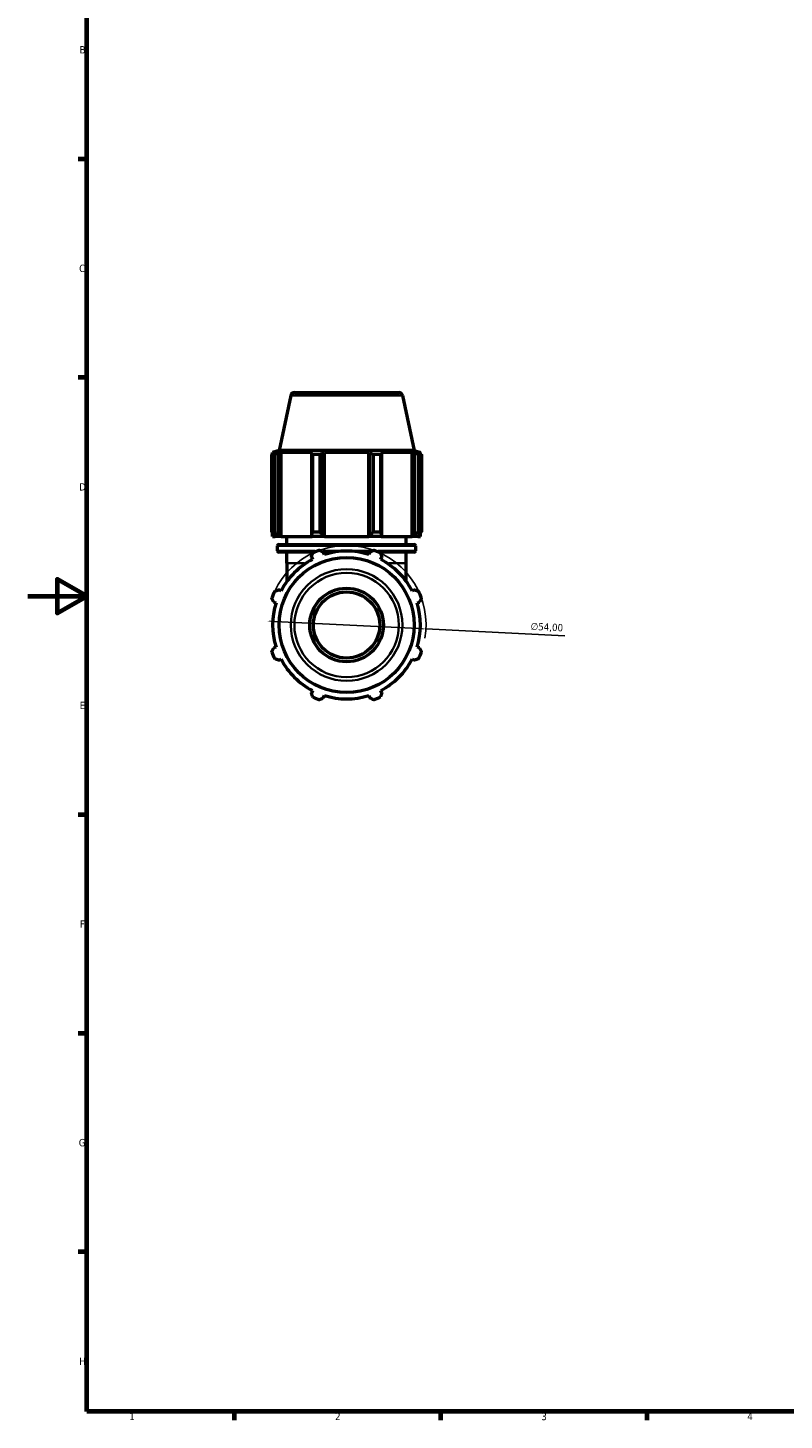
# Model space of a CAD drawing. Header units: millimetres. Extents: x 0 to 914, y 0 to 980.
# Tile 1 of 6: x 0 to 257, y 17 to 490. Entities that reach past the tile are written whole.
import ezdxf

# ---------------------------------------------------------------- set-up
doc = ezdxf.new("R2010")
doc.units = ezdxf.units.MM
for name, color, linetype, lineweight in [('Border (ISO)', 7, 'Continuous', 70), ('Dimension (ISO)', 7, 'Continuous', 25), ('Visible (ISO)', 7, 'Continuous', 50), ('Visible Narrow (ISO)', 7, 'Continuous', 35)]:
    doc.layers.add(name, color=color, linetype=linetype, lineweight=lineweight)
doc.styles.add('Note Text (ISO)', font='tahoma.ttf')
doc.dimstyles.new('Default (ISO)', dxfattribs={"dimtxt": 2.5, "dimasz": 2.5, "dimexe": 3.175, "dimexo": 0, "dimgap": 0.762, "dimtad": 1, "dimrnd": 1e-08, "dimzin": 0, "dimtxsty": 'Note Text (ISO)', "dimcen": 0.09, "dimdle": 10, "dimclrd": 256, "dimclre": 256, "dimclrt": 232, "dimazin": 0, "dimtfac": 1.40208, "dimtmove": 0, "dimatfit": 3, "dimfxl": 1, "dimtolj": 1, "dimtzin": 0, "dimlwd": -1, "dimlwe": -1, "dimarcsym": 0})

# ---------------------------------------------------------------- blocks, each defined once
blk = doc.blocks.new('Borders Default Border')
at = {"layer": 'Border (ISO)'}
for p, q in [((20, 445.5), (17.1, 445.5)), ((20, 371.25), (17.1, 371.25)), ((20, 222.75), (17.1, 222.75)), ((20, 148.5), (17.1, 148.5)), ((20, 74.25), (17.1, 74.25)), ((70.08, 20), (70.08, 17.1)), ((140.17, 20), (140.17, 17.1)), ((210.25, 20), (210.25, 17.1))]:
    blk.add_line(p, q, dxfattribs=at)
at = {"layer": 'Border (ISO)', "flags": 128}
for points in [[(20, 20), (20, 574), (821, 574), (821, 20), (20, 20)], [(0, 297), (20, 297), (10, 302.77), (10, 291.23), (20, 297)]]:
    blk.add_lwpolyline(points, dxfattribs=at)
at = {"layer": 'Border (ISO)', "color": 232, "true_color": 0xca0064, "char_height": 2.5, "attachment_point": 7, "style": 'Note Text (ISO)'}
for s, insert in [('B', (17.59, 481.37)), ('C', (17.43, 407.08)), ('D', (17.43, 332.88)), ('E', (17.64, 258.63)), ('F', (17.7, 184.38)), ('G', (17.31, 110.08)), ('H', (17.44, 35.88)), ('1', (34.48, 17.1)), ('2', (104.37, 17.1)), ('3', (174.43, 17.05)), ('4', (244.42, 17.1))]:
    blk.add_mtext(s, dxfattribs=dict(at, insert=insert))
blk = doc.blocks.new('*D10')
at = {"layer": 'Defpoints', "color": 0, "transparency": 16777216}
for p in [(81.31, 288.57), (135.25, 285.87)]:
    blk.add_point(p, dxfattribs=at)
at = {"layer": 'Dimension (ISO)', "transparency": 16777216}
for p, q in [((83.81, 288.44), (132.75, 286)), ((135.25, 285.87), (182.43, 283.51))]:
    blk.add_line(p, q, dxfattribs=at)
blk.add_arc((108.28, 287.22), 27, 350.4007, 154.792, dxfattribs=at)
for points in [[(83.83, 288.86), (83.79, 288.03), (81.31, 288.57)], [(132.77, 286.41), (132.73, 285.58), (135.25, 285.87)]]:
    blk.add_solid(points, dxfattribs=at)
at = {"layer": 'Dimension (ISO)', "color": 232, "true_color": 0xca0064, "transparency": 16777216, "insert": (170.89, 288.07), "char_height": 2.5, "attachment_point": 1, "rotation": 357.1383, "style": 'Note Text (ISO)'}
blk.add_mtext('\\A1;∅54,00', dxfattribs=at)

msp = doc.modelspace()

# ---------------------------------------------------------------- linework, layer by layer
at = {"layer": 'Visible (ISO)'}
for p, q in [((89.319, 365.229), (85.331, 346.469)), ((90.542, 366.219), (126.017, 366.219)), ((127.24, 365.229), (131.227, 346.469)), ((85.331, 346.469), (83.169, 345.767)), ((84.332, 345.767), (83.169, 345.767)), ((83.169, 345.306), (83.169, 345.767)), ((84.332, 345.767), (83.559, 345.504)), ((85.288, 345.504), (86.007, 345.767)), ((85.288, 317.779), (85.288, 345.504)), ((131.227, 346.469), (85.331, 346.469)), ((96.685, 345.767), (86.007, 345.767)), ((86.007, 317.239), (86.007, 345.767)), ((96.685, 345.767), (96.311, 345.504)), ((96.311, 345.504), (96.311, 317.779)), ((100.485, 345.504), (100.729, 345.767)), ((100.485, 317.779), (100.485, 345.504)), ((115.83, 345.767), (100.729, 345.767)), ((100.729, 317.239), (100.729, 345.767)), ((115.83, 345.767), (116.074, 345.504)), ((115.83, 317.239), (115.83, 345.767)), ((116.074, 345.504), (116.074, 317.779)), ((120.248, 345.504), (119.874, 345.767)), ((130.552, 345.767), (119.874, 345.767)), ((120.248, 317.779), (120.248, 345.504)), ((130.552, 345.767), (131.271, 345.504)), ((130.552, 317.239), (130.552, 345.767)), ((131.227, 346.469), (133.389, 345.767)), ((131.271, 345.504), (131.271, 317.779)), ((133, 345.504), (132.227, 345.767)), ((133.389, 345.767), (132.227, 345.767)), ((133.389, 345.306), (133.389, 345.767)), ((82.874, 318.859), (82.874, 345.153)), ((83.851, 345.153), (82.874, 345.153)), ((83.851, 345.153), (83.851, 318.859)), ((96.78, 318.859), (96.78, 345.153)), ((99.137, 345.153), (96.78, 345.153)), ((99.137, 345.153), (99.137, 318.859)), ((117.422, 318.859), (117.422, 345.153)), ((119.779, 345.153), (117.422, 345.153)), ((119.779, 345.153), (119.779, 318.859)), ((132.708, 318.859), (132.708, 345.153)), ((133.684, 345.153), (132.708, 345.153)), ((133.684, 345.153), (133.684, 318.859)), ((82.874, 318.859), (83.851, 318.859)), ((83.169, 317.239), (83.169, 318.389)), ((83.169, 317.239), (84.074, 317.239)), ((83.559, 317.779), (84.074, 317.239)), ((85.767, 317.239), (84.074, 317.239)), ((85.767, 317.239), (85.288, 317.779)), ((86.007, 317.239), (85.767, 317.239)), ((86.007, 317.239), (96.56, 317.239)), ((88.029, 314.606), (88.029, 317.239)), ((96.311, 317.779), (96.56, 317.239)), ((100.647, 317.239), (96.56, 317.239)), ((96.78, 318.859), (99.137, 318.859)), ((100.647, 317.239), (100.485, 317.779)), ((100.729, 317.239), (100.647, 317.239)), ((100.729, 317.239), (115.83, 317.239)), ((115.911, 317.239), (115.83, 317.239)), ((116.074, 317.779), (115.911, 317.239)), ((119.999, 317.239), (115.911, 317.239)), ((117.422, 318.859), (119.779, 318.859)), ((119.999, 317.239), (120.248, 317.779)), ((119.999, 317.239), (130.552, 317.239)), ((128.529, 314.606), (128.529, 317.239)), ((130.792, 317.239), (130.552, 317.239)), ((131.271, 317.779), (130.792, 317.239)), ((132.485, 317.239), (130.792, 317.239)), ((132.485, 317.239), (133, 317.779)), ((132.485, 317.239), (133.389, 317.239)), ((132.708, 318.859), (133.684, 318.859)), ((133.389, 317.239), (133.389, 318.389)), ((84.789, 312.473), (84.789, 314.106)), ((85.289, 314.606), (131.269, 314.606)), ((131.769, 312.473), (131.769, 314.106)), ((97.496, 311.973), (85.289, 311.973)), ((88.029, 308.219), (88.029, 311.973)), ((88.029, 308.219), (88.029, 302.067)), ((96.311, 310.211), (96.685, 309.492)), ((104.062, 311.973), (100.42, 311.973)), ((100.729, 311.167), (100.485, 311.94)), ((116.139, 311.973), (112.497, 311.973)), ((116.074, 311.94), (115.83, 311.167)), ((131.269, 311.973), (119.062, 311.973)), ((119.874, 309.492), (120.248, 310.211)), ((128.529, 308.219), (128.529, 311.973)), ((128.529, 302.067), (128.529, 308.219)), ((86.007, 298.814), (85.288, 299.188)), ((131.271, 299.188), (130.552, 298.814)), ((83.559, 295.014), (84.332, 294.77)), ((132.227, 294.77), (133, 295.014)), ((84.332, 279.669), (83.559, 279.425)), ((133, 279.425), (132.227, 279.669)), ((85.288, 275.251), (86.007, 275.625)), ((130.552, 275.625), (131.271, 275.251)), ((96.685, 264.947), (96.311, 264.228)), ((120.248, 264.228), (119.874, 264.947)), ((100.485, 262.499), (100.729, 263.272)), ((115.83, 263.272), (116.074, 262.499))]:
    msp.add_line(p, q, dxfattribs=at)
for radius in [22.948, 12.5, 11.25]:
    msp.add_circle((108.279, 287.219), radius, dxfattribs=at)
for centre, radius, start, end in [((90.542, 364.969), 1.25, 90, 168), ((126.017, 364.969), 1.25, 12, 90), ((85.289, 314.106), 0.5, 90, 180), ((85.289, 312.473), 0.5, 180, 270), ((108.279, 287.219), 27, 109.79198, 115.20802), ((108.279, 287.219), 25.11, 72.5, 107.5), ((108.279, 287.219), 27, 64.79198, 70.20802), ((131.269, 314.106), 0.5, 0, 90), ((131.269, 312.473), 0.5, 270, 0), ((108.279, 287.219), 25.11, 117.5, 152.5), ((108.279, 287.219), 25.11, 27.5, 62.5), ((108.279, 287.219), 27, 154.79198, 160.20802), ((108.279, 287.219), 27, 19.79198, 25.20802), ((108.279, 287.219), 25.11, 162.5, 197.5), ((108.279, 287.219), 25.11, 342.5, 17.5), ((108.279, 287.219), 27, 199.79198, 205.20802), ((108.279, 287.219), 25.11, 207.5, 242.5), ((108.279, 287.219), 25.11, 297.5, 332.5), ((108.279, 287.219), 27, 334.79198, 340.20802), ((108.279, 287.219), 27, 244.79198, 250.20802), ((108.279, 287.219), 25.11, 252.5, 287.5), ((108.279, 287.219), 27, 289.79198, 295.20802)]:
    msp.add_arc(centre, radius, start, end, dxfattribs=at)
for points, weights in [([(82.874, 345.153), (83.224, 345.335), (83.559, 345.504)], [1, 1.00175211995, 1.00268812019]), ([(85.288, 345.504), (84.584, 345.335), (83.851, 345.153)], [1.00268812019, 1.00175211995, 1]), ([(96.78, 345.153), (96.541, 345.335), (96.311, 345.504)], [1, 1.00175211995, 1.00268812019]), ([(100.485, 345.504), (99.825, 345.335), (99.137, 345.153)], [1.00268812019, 1.00175211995, 1]), ([(117.422, 345.153), (116.734, 345.335), (116.074, 345.504)], [1, 1.00175211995, 1.00268812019]), ([(120.248, 345.504), (120.018, 345.335), (119.779, 345.153)], [1.00268812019, 1.00175211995, 1]), ([(132.708, 345.153), (131.975, 345.335), (131.271, 345.504)], [1, 1.00175211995, 1.00268812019]), ([(133, 345.504), (133.335, 345.335), (133.684, 345.153)], [1.00268812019, 1.00175211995, 1]), ([(82.874, 318.859), (83.224, 318.298), (83.559, 317.779)], [1.0174657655, 1.01235721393, 1.00645204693]), ([(85.288, 317.779), (84.584, 318.298), (83.851, 318.859)], [1.00645204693, 1.01235721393, 1.0174657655]), ([(96.78, 318.859), (96.541, 318.298), (96.311, 317.779)], [1.0174657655, 1.01235721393, 1.00645204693]), ([(100.485, 317.779), (99.825, 318.298), (99.137, 318.859)], [1.00645204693, 1.01235721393, 1.0174657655]), ([(117.422, 318.859), (116.734, 318.298), (116.074, 317.779)], [1.0174657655, 1.01235721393, 1.00645204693]), ([(120.248, 317.779), (120.018, 318.298), (119.779, 318.859)], [1.00645204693, 1.01235721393, 1.0174657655]), ([(132.708, 318.859), (131.975, 318.298), (131.271, 317.779)], [1.0174657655, 1.01235721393, 1.00645204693]), ([(133, 317.779), (133.335, 318.298), (133.684, 318.859)], [1.00645204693, 1.01235721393, 1.0174657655]), ([(99.137, 312.625), (99.825, 312.275), (100.485, 311.94)], [1, 1.00175211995, 1.00268812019]), ([(116.074, 311.94), (116.734, 312.275), (117.422, 312.625)], [1.00268812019, 1.00175211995, 1]), ([(96.311, 310.211), (96.541, 310.915), (96.78, 311.648)], [1.00268812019, 1.00175211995, 1]), ([(119.779, 311.648), (120.018, 310.915), (120.248, 310.211)], [1, 1.00175211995, 1.00268812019]), ([(83.851, 298.719), (84.584, 298.958), (85.288, 299.188)], [1, 1.00175211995, 1.00268812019]), ([(131.271, 299.188), (131.975, 298.958), (132.708, 298.719)], [1.00268812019, 1.00175211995, 1]), ([(83.559, 295.014), (83.224, 295.674), (82.874, 296.362)], [1.00268812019, 1.00175211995, 1]), ([(133.684, 296.362), (133.335, 295.674), (133, 295.014)], [1, 1.00175211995, 1.00268812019]), ([(82.874, 278.077), (83.224, 278.765), (83.559, 279.425)], [1, 1.00175211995, 1.00268812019]), ([(133, 279.425), (133.335, 278.765), (133.684, 278.077)], [1.00268812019, 1.00175211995, 1]), ([(85.288, 275.251), (84.584, 275.481), (83.851, 275.72)], [1.00268812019, 1.00175211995, 1]), ([(132.708, 275.72), (131.975, 275.481), (131.271, 275.251)], [1, 1.00175211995, 1.00268812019]), ([(96.78, 262.791), (96.541, 263.524), (96.311, 264.228)], [1, 1.00175211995, 1.00268812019]), ([(100.485, 262.499), (99.825, 262.164), (99.137, 261.814)], [1.00268812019, 1.00175211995, 1]), ([(117.422, 261.814), (116.734, 262.164), (116.074, 262.499)], [1, 1.00175211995, 1.00268812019]), ([(120.248, 264.228), (120.018, 263.524), (119.779, 262.791)], [1.00268812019, 1.00175211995, 1])]:
    msp.add_rational_spline(points, weights, degree=2, dxfattribs=at)
at = {"layer": 'Visible Narrow (ISO)'}
for p, q in [((127.006, 365.229), (89.552, 365.229)), ((84.828, 312.473), (97.506, 312.473)), ((131.48, 314.106), (85.079, 314.106)), ((100.282, 312.473), (116.277, 312.473)), ((119.052, 312.473), (131.73, 312.473)), ((93.914, 308.219), (88.047, 308.219)), ((128.512, 308.219), (122.645, 308.219))]:
    msp.add_line(p, q, dxfattribs=at)
for radius in [18.96, 17.738]:
    msp.add_circle((108.279, 287.219), radius, dxfattribs=at)

# ---------------------------------------------------------------- block references
msp.add_blockref('Borders Default Border', (0, 0))

# ---------------------------------------------------------------- dimensions: what is measured, and where the dimension line sits
at = {"layer": 'Dimension (ISO)'}
dim = msp.add_diameter_dim_2p(p1=(81.313, 288.567), p2=(135.246, 285.871), dimstyle='Default (ISO)', override={"dimdec": 2, "dimlfac": 1, "dimtp": 0, "dimtm": 0, "dimtdec": 2, "dimatfit": 2}, dxfattribs=at)
dim.commit()
dim.dimension.update_dxf_attribs({"geometry": '*D10', "text_midpoint": (176.178, 283.825), "dimtype": 163})

doc.saveas('drawing.dxf')
